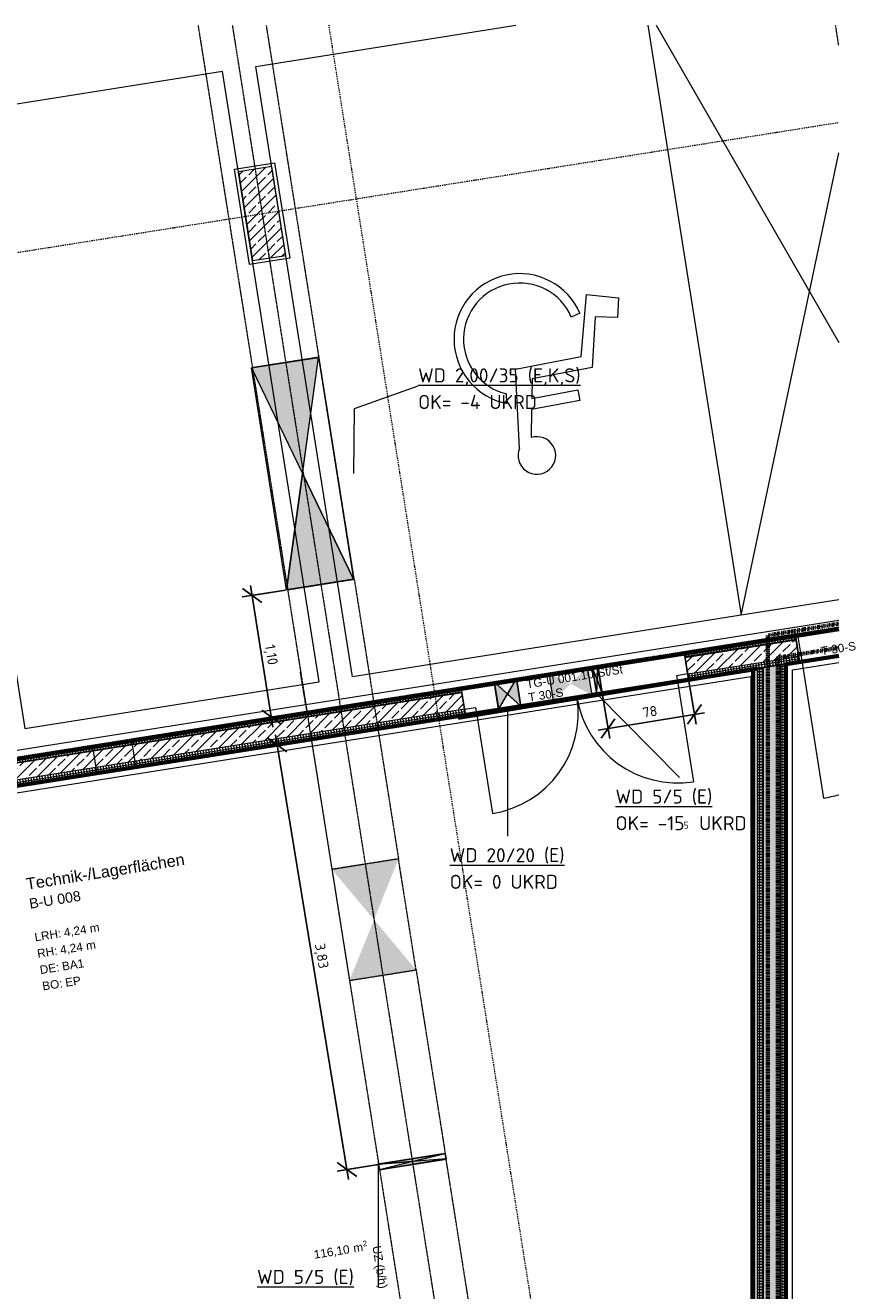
# Model space of a CAD drawing. Header units: millimetres. Extents: x 1523 to 73204, y -91281 to 10268.
# Tile 119 of 120: x 63392 to 70760, y -58510 to -47247. Entities that reach past the tile are written whole.
import ezdxf

# ---------------------------------------------------------------- set-up
doc = ezdxf.new("R2010")
doc.units = ezdxf.units.MM
for name, pattern in [('_Projekt 07 -  _  -  _  -  _  -', [7.5, 3.5, -2, 0, -2]), ('CAx_nichtHalbton', [20001.0584, 10000, -0.5292, 10000, -0.5292]), ('IMPORT-STRICHPUNKT _7_', [20, 10, -5, 0, -5]), ('IMPORT-VERDECKT _8_', [7.5, 5, -2.5]), ('Verdeckt 2x', [3.572, 2.3813, -1.1907])]:
    doc.linetypes.add(name, pattern=pattern)
for name, color, linetype, lineweight, true_color in [('50 A--Möblierung', 7, 'Continuous', 13, 0x656565), ('90 A--Achsraster _1_50_', 7, 'IMPORT-STRICHPUNKT _7_', 13, 0x656565), ('97 A--Etiketten _ Träger', 7, 'Continuous', 13, 0x656565), ('AD', 1, 'Continuous', 13, 0xff0000), ('Neubau_10 A--Stütze', 7, 'Continuous', 13, 0x656565), ('Neubau_10 A--Wand innen _tragend_', 7, 'Continuous', 13, 0x656565), ('Neubau_20 A--Gründungsbelag', 7, 'Continuous', 13, 0x656565), ('Neubau_30 A--Träger _ Dachkonstruktion', 7, 'IMPORT-VERDECKT _8_', 13, 0x656565), ('Neubau_80 A--Raum', 7, 'Continuous', 13, 0x656565), ('Sockelbeschichtung Sprühnebel', 7, 'Continuous', 13, 0x656565), ('Xref_706_5_--_ÜP_-1_000_16_Übersichtsplan UG_IFC 2025_01_13_dwg', 7, 'Continuous', 13, 0x767676), ('XX', 7, 'Continuous', 18, 0x804040)]:
    doc.layers.add(name, color=color, linetype=linetype, lineweight=lineweight, true_color=true_color)
for name, color, linetype, lineweight in [('AD_Detail', 7, 'Continuous', 13), ('Ax-50_BM-Bem', 7, 'Continuous', 9), ('Ax_BM-Bem', 7, 'Continuous', 9), ('GB_HLS-OBJ', 7, 'Continuous', 18), ('M-EQPM-___-IDEN', 7, 'Continuous', 9)]:
    doc.layers.add(name, color=color, linetype=linetype, lineweight=lineweight)
doc.styles.add('Arial', font='arial.ttf', dxfattribs={"height": 75})
doc.styles.add('Arial_1', font='arial.ttf', dxfattribs={"height": 49.5})
doc.styles.add('Arial_B_1', font='txt', dxfattribs={"height": 103.174603})
doc.styles.add('Arial_B_2', font='txt', dxfattribs={"height": 90.277778})
doc.styles.add('ISOCPEUR', font='isocpeur.ttf', dxfattribs={"height": 125})
doc.styles.add('ISOCPEUR_2', font='isocpeur.ttf', dxfattribs={"height": 62.5})
doc.styles.add('ISOCPEUR_3', font='isocpeur.ttf', dxfattribs={"height": 90})
doc.dimstyles.new('KI_1_8_mm_Isocpeur__cm_m__Aufrundung_auf_5_mm_ELT_Gesamtbemaßung', dxfattribs={"dimscale": 304.8, "dimtxt": 89.638306, "dimasz": 0.492126, "dimexe": 0.295276, "dimexo": 0.0625, "dimgap": 0.049213, "dimtad": 1, "dimdec": 1, "dimlfac": 0.1, "dimrnd": 0.5, "dimdsep": 46, "dimtxsty": 'ISOCPEUR_3', "dimblk1": 'OBLIQUE', "dimblk2": 'OBLIQUE', "dimsah": 1, "dimcen": 0.09, "dimdle": 0.295276, "dimadec": 0, "dimazin": 0, "dimtfac": 1, "dimtdec": 4, "dimtix": 1, "dimtmove": 0, "dimatfit": 3, "dimfxl": 0.984252, "dimfxlon": 1, "dimtvp": 1, "dimtfill": 1, "dimtolj": 1, "dimtzin": 0, "dimlwd": 25, "dimlwe": 25, "dimarcsym": 2})
doc.dimstyles.new('KI_1_8_mm_Isocpeur__cm_m__Aufrundung_auf_5_mm_ELT_Gesamtbemaßung_1', dxfattribs={"dimscale": 304.8, "dimtxt": 89.638306, "dimasz": 0.492126, "dimexe": 0.295276, "dimexo": 0.0625, "dimgap": 0.049213, "dimtad": 1, "dimlfac": 0.001, "dimrnd": 0.005, "dimzin": 0, "dimdsep": 46, "dimtxsty": 'ISOCPEUR_3', "dimblk1": 'OBLIQUE', "dimblk2": 'OBLIQUE', "dimsah": 1, "dimcen": 0.09, "dimdle": 0.295276, "dimadec": 0, "dimazin": 0, "dimtfac": 1, "dimtdec": 4, "dimtix": 1, "dimtmove": 0, "dimatfit": 3, "dimfxl": 0.984252, "dimfxlon": 1, "dimtvp": 1, "dimtfill": 1, "dimtolj": 1, "dimtzin": 0, "dimlwd": 25, "dimlwe": 25, "dimarcsym": 2})
pattern_1 = [(131.336, (0, 0), (90.10192, 79.25683), []), (131.336, (-45.05, -39.63), (90.10192, 79.25683), [90, -30])]
pattern_2 = [(95.336, (0, 0), (24.8916616, 2.324905), []), (185.336, (0, 0), (-2.324905, 24.8916616), [])]
pattern_3 = [(356.336, (0, 0), (1.597632, 24.948899), []), (86.336, (0, 0), (-24.948899, 1.597632), [])]

# ---------------------------------------------------------------- blocks, each defined once
blk = doc.blocks.new('SuD_WD_RB Allgemein - SuD_WD_RB Allgemein-38888333-SuD_-1UG gesamt Plot  - Blatt 7')
at = {"layer": 'AD', "lineweight": 18}
blk.add_hatch(color=256, dxfattribs=at).paths.add_polyline_path([(-603, -1000), (0, -1000), (-301, 0)])
at = {"layer": 'AD_Detail', "lineweight": 18, "true_color": 0xff0000}
blk.add_hatch(color=1, dxfattribs=at).paths.add_polyline_path([(-301, 0), (0, 1000), (-603, 1000), (-395, 311)])
at = {"layer": 'AD', "color": 7}
for p, q in [((-603, -1000), (0, 1000)), ((-603, 1000), (0, -1000)), ((-603, -1000), (-603, 1000)), ((-603, 1000), (0, 1000)), ((0, 1000), (0, -1000)), ((0, -1000), (-603, -1000))]:
    blk.add_line(p, q, dxfattribs=at)
at = {"layer": 'AD_Detail'}
for p, q in [((0, 1000), (-603, 1000)), ((-603, 1000), (-301, 0)), ((-301, 0), (0, 1000)), ((-301, 0), (-603, -1000)), ((0, -1000), (-301, 0)), ((-603, -1000), (0, -1000))]:
    blk.add_line(p, q, dxfattribs=at)
blk = doc.blocks.new('SuD_WD_RB Allgemein - SuD_WD_RB Allgemein-38467663-SuD_-1UG gesamt Plot  - Blatt 7')
at = {"layer": 'AD', "lineweight": 18}
blk.add_hatch(color=256, dxfattribs=at).paths.add_polyline_path([(-250, -25), (0, -25), (-125, 0)])
at = {"layer": 'AD_Detail', "lineweight": 18, "true_color": 0xff0000}
blk.add_hatch(color=1, dxfattribs=at).paths.add_polyline_path([(-250, 25), (-125, 0), (0, 25)])
at = {"layer": 'AD', "color": 7}
for p, q in [((-250, -25), (0, 25)), ((-250, 25), (0, -25)), ((-250, -25), (-250, 25)), ((-250, 25), (0, 25)), ((0, 25), (0, -25)), ((0, -25), (-250, -25))]:
    blk.add_line(p, q, dxfattribs=at)
at = {"layer": 'AD_Detail'}
for p, q in [((0, 25), (-250, 25)), ((-250, 25), (-125, 0)), ((-125, 0), (0, 25)), ((-125, 0), (-250, -25)), ((-250, -25), (0, -25)), ((0, -25), (-125, 0))]:
    blk.add_line(p, q, dxfattribs=at)
blk = doc.blocks.new('SuD_WD_RB Allgemein - SuD_WD_RB Allgemein-38448338-SuD_-1UG gesamt Plot  - Blatt 7')
at = {"layer": 'AD', "lineweight": 18}
blk.add_hatch(color=256, dxfattribs=at).paths.add_polyline_path([(0, -25), (-300, 0), (-600, -25), (-8, -25)])
at = {"layer": 'AD_Detail', "lineweight": 18, "true_color": 0xff0000}
blk.add_hatch(color=1, dxfattribs=at).paths.add_polyline_path([(0, 25), (-600, 25), (-300, 0)])
at = {"layer": 'AD', "color": 7}
for p, q in [((-600, -25), (0, 25)), ((-600, 25), (0, -25)), ((-600, -25), (-600, 25)), ((-600, 25), (0, 25)), ((0, 25), (0, -25)), ((0, -25), (-600, -25))]:
    blk.add_line(p, q, dxfattribs=at)
at = {"layer": 'AD_Detail'}
for p, q in [((0, 25), (-600, 25)), ((-600, 25), (-300, 0)), ((-300, 0), (0, 25)), ((-300, 0), (-600, -25)), ((-600, -25), (0, -25)), ((0, -25), (-300, 0))]:
    blk.add_line(p, q, dxfattribs=at)
blk = doc.blocks.new('SuD_WD_RB Allgemein - SuD_WD_RB Allgemein-38595474-SuD_-1UG gesamt Plot  - Blatt 7')
at = {"layer": 'AD', "lineweight": 18}
blk.add_hatch(color=256, dxfattribs=at).paths.add_polyline_path([(-250, -100), (0, -100), (-125, 0)])
at = {"layer": 'AD_Detail', "lineweight": 18, "true_color": 0xff0000}
blk.add_hatch(color=1, dxfattribs=at).paths.add_polyline_path([(-250, 100), (-125, 0), (0, 100)])
at = {"layer": 'AD', "color": 7}
for p, q in [((-250, -100), (0, 100)), ((-250, 100), (0, -100)), ((-250, -100), (-250, 100)), ((-250, 100), (0, 100)), ((0, 100), (0, -100)), ((0, -100), (-250, -100))]:
    blk.add_line(p, q, dxfattribs=at)
at = {"layer": 'AD_Detail'}
for p, q in [((0, 100), (-250, 100)), ((-250, 100), (-125, 0)), ((-125, 0), (0, 100)), ((-125, 0), (-250, -100)), ((-250, -100), (0, -100)), ((0, -100), (-125, 0))]:
    blk.add_line(p, q, dxfattribs=at)
blk = doc.blocks.new('Xref_706_5_--_ÜP_-1_000_11_Übersichtsplan UG_IFC 2024_09_30_dwg_Tür Ol 2-Fl 27_2-41959636-SuD_-1UG gesamt Plot  - Blatt 7')
at = {"layer": 'Neubau_10 A--Wand innen _tragend_', "color": 9, "true_color": 0xcbcbcb}
for p, q in [((-905, 0), (-905, 905)), ((905, 0), (905, 905))]:
    blk.add_line(p, q, dxfattribs=at)
at = {"layer": 'Neubau_10 A--Wand innen _tragend_', "color": 9, "true_color": 0xcbcbcb, "flags": 128}
for points in [[(-1005, -50), (-905, -50), (-905, 0), (-1005, 0), (-1005, -50), (-1005, 0), (-1005, -50), (-1005, -200), (-1005, -250)], [(1005, -50), (905, -50), (905, 0), (1005, 0), (1005, -50), (1005, 0), (1005, -50), (1005, -200), (1005, -250)]]:
    blk.add_lwpolyline(points, dxfattribs=at)
at = {"layer": 'Neubau_10 A--Wand innen _tragend_', "color": 9, "true_color": 0xcbcbcb}
for centre, start, end in [((-905, 0), 360, 90), ((905, 0), 90, 180)]:
    blk.add_arc(centre, 905, start, end, dxfattribs=at)
blk = doc.blocks.new('Xref_706_5_--_ÜP_-1_000_11_Übersichtsplan UG_IFC 2024_09_30_dwg_Tür Ol 1-Fl 27_3-41959623-SuD_-1UG gesamt Plot  - Blatt 7')
at = {"layer": 'Neubau_10 A--Wand innen _tragend_', "color": 9, "true_color": 0xcbcbcb}
blk.add_line((610, 10), (610, 1230), dxfattribs=at)
at = {"layer": 'Neubau_10 A--Wand innen _tragend_', "color": 9, "true_color": 0xcbcbcb, "flags": 128}
for points in [[(630, -260), (610, -260), (610, 10), (630, 10)], [(630, -250), (630, -200), (630, -50), (630, 0), (630, -50), (630, -200)]]:
    blk.add_lwpolyline(points, close=True, dxfattribs=at)
at = {"layer": 'Neubau_10 A--Wand innen _tragend_', "color": 9, "true_color": 0xcbcbcb}
blk.add_arc((610, 10), 1220, 90, 96.531, dxfattribs=at)
blk = doc.blocks.new('Xref_706_5_--_ÜP_-1_000_11_Übersichtsplan UG_IFC 2024_09_30_dwg_Standard-Rastermarker_29-41960583-SuD_-1UG gesamt Plot  - Blatt 7')
at = {"layer": '90 A--Achsraster _1_50_', "color": 9, "true_color": 0xcbcbcb}
blk.add_line((0, 0), (53500, 0), dxfattribs=at)
blk = doc.blocks.new('Xref_706_5_--_ÜP_-1_000_11_Übersichtsplan UG_IFC 2024_09_30_dwg_Standard-Rastermarker_30-41960584-SuD_-1UG gesamt Plot  - Blatt 7')
at = {"layer": '90 A--Achsraster _1_50_', "color": 9, "true_color": 0xcbcbcb}
blk.add_line((0, 0), (53500, 0), dxfattribs=at)
blk = doc.blocks.new('Xref_706_5_--_ÜP_-1_000_11_Übersichtsplan UG_IFC 2024_09_30_dwg_Technik-_Lagerflächen_B-U 008_5-41959599-SuD_-1UG gesamt Plot  - Blatt 7')
at = {"layer": 'Neubau_80 A--Raum', "attachment_point": 1, "rotation": 92.6681, "line_spacing_factor": 0.941778}
for s, insert, char_height, width, style in [('2', (47845, -68443), 49.5, 46.06, 'Arial_1'), (' m', (47864, -68561), 75, 138.65, 'Arial'), ('116,10', (47880, -68886), 75, 383.81, 'Arial')]:
    blk.add_mtext(s, dxfattribs=dict(at, insert=insert, char_height=char_height, width=width, style=style))
blk = doc.blocks.new('Xref_706_5_--_ÜP_-1_000_16_Übersichtsplan UG_IFC 2025_01_13_dwg-35469238-SuD_-1UG gesamt Plot  - Blatt 7')
at = {"layer": 'Neubau_10 A--Stütze', "true_color": 0xcbcbcb}
h = blk.add_hatch(dxfattribs=at)
h.set_pattern_fill('FP_4', color=9, style=0, pattern_type=2)
h.set_pattern_definition(pattern_1)
h.paths.add_polyline_path([(45329, -64250), (45301, -63951), (44504, -64025), (44532, -64324), (45323, -64250)])
at = {"layer": 'Neubau_10 A--Wand innen _tragend_', "true_color": 0xcbcbcb}
h = blk.add_hatch(dxfattribs=at)
h.set_pattern_fill('FP_8', color=9, style=0, pattern_type=2)
h.set_pattern_definition(pattern_2)
h.paths.add_polyline_path([(49099, -60636), (49006, -59640), (48956, -59645), (49049, -60640)])
h = blk.add_hatch(dxfattribs=at)
h.set_pattern_fill('FP_4', color=9, style=0, pattern_type=2)
h.set_pattern_definition(pattern_1)
h.paths.add_polyline_path([(49248, -60622), (49155, -59626), (49006, -59640), (49099, -60636), (49192, -60627)])
h = blk.add_hatch(dxfattribs=at)
h.set_pattern_fill('FP_8', color=9, style=0, pattern_type=2)
h.set_pattern_definition(pattern_2)
h.paths.add_polyline_path([(49298, -60617), (49205, -59622), (49155, -59626), (49248, -60622)])
h = blk.add_hatch(dxfattribs=at)
h.set_pattern_fill('FP_7', color=9, style=0, pattern_type=2)
h.set_pattern_definition(pattern_3)
h.paths.add_polyline_path([(62588, -60652), (62592, -60602), (49216, -59746), (49221, -59796), (62588, -60652)])
h = blk.add_hatch(dxfattribs=at)
h.set_pattern_fill('FP_4', color=9, style=0, pattern_type=2)
h.set_pattern_definition(pattern_1)
h.paths.add_polyline_path([(62588, -60652), (49221, -59796), (49235, -59948), (62579, -60802)])
h = blk.add_hatch(dxfattribs=at)
h.set_pattern_fill('FP_7', color=9, style=0, pattern_type=2)
h.set_pattern_definition(pattern_3)
h.paths.add_polyline_path([(62579, -60802), (49235, -59948), (49240, -59998), (62576, -60852)])
at = {"layer": 'Neubau_10 A--Wand innen _tragend_', "true_color": 0xededed}
for points in [[(49370, -61391), (49121, -61415), (49128, -61415)], [(49379, -61482), (49130, -61506), (49270, -61668)], [(49411, -61831), (49270, -61668), (49162, -61854)], [(49323, -62233), (49323, -62233), (49208, -62344)]]:
    blk.add_hatch(color=7, dxfattribs=at).paths.add_polyline_path(points)
h = blk.add_hatch(color=7, dxfattribs=at)
h.paths.add_polyline_path([(49375, -61443), (49368, -61442), (49126, -61466)])
h.paths.add_polyline_path([(49248, -61429), (49248, -61429), (49126, -61466)])
at = {"layer": 'Neubau_10 A--Wand innen _tragend_', "true_color": 0xcbcbcb}
h = blk.add_hatch(dxfattribs=at)
h.set_pattern_fill('FP_4', color=9, style=0, pattern_type=2)
h.set_pattern_definition(pattern_1)
h.paths.add_polyline_path([(50062, -69333), (49435, -62623), (49286, -62637), (49912, -69347)])
h = blk.add_hatch(dxfattribs=at)
h.set_pattern_fill('FP_8', color=9, style=0, pattern_type=2)
h.set_pattern_definition(pattern_2)
h.paths.add_polyline_path([(50111, -69329), (49485, -62618), (49435, -62623), (50062, -69333), (50098, -69330)])
h = blk.add_hatch(dxfattribs=at)
h.set_pattern_fill('FP_8', color=9, style=0, pattern_type=2)
h.set_pattern_definition(pattern_2)
h.paths.add_polyline_path([(49912, -69347), (49286, -62637), (49236, -62642), (49863, -69352), (49903, -69348)])
at = {"layer": 'Neubau_30 A--Träger _ Dachkonstruktion', "linetype": 'Continuous', "true_color": 0xededed}
h = blk.add_hatch(color=7, dxfattribs=at)
h.paths.add_polyline_path([(53426, -63644), (53425, -63625), (53399, -63361), (53426, -63644)])
h.paths.add_polyline_path([(53423, -63343), (53423, -63343), (53370, -63047), (53372, -63066), (53406, -63253)])
h = blk.add_hatch(color=7, dxfattribs=at)
h.paths.add_polyline_path([(53475, -63639), (53474, -63620), (53440, -63442), (53475, -63639)])
h.paths.add_polyline_path([(53448, -63341), (53420, -63042), (53420, -63062), (53447, -63336)])
for points in [[(51252, -63546), (50726, -63294), (50782, -63891), (51024, -63713)], [(51778, -63798), (51722, -63201), (51252, -63546), (51690, -63756)], [(48216, -63534), (48216, -63528), (47248, -63920), (47260, -63922), (47550, -63804)], [(47248, -63920), (46225, -63714), (46280, -64311), (46281, -64311), (46226, -63719), (47238, -63924)]]:
    blk.add_hatch(color=7, dxfattribs=at).paths.add_polyline_path(points)
at = {"layer": '50 A--Möblierung', "color": 9, "true_color": 0xcbcbcb}
for p, q in [((43468, -60532), (46389, -59093)), ((45983, -61373), (46011, -61452)), ((46809, -61858), (47056, -61878)), ((46743, -62072), (46657, -62070))]:
    blk.add_line(p, q, dxfattribs=at)
at = {"layer": '50 A--Möblierung', "color": 9, "true_color": 0xcbcbcb, "flags": 128}
for points in [[(43463, -60607), (48756, -60113), (44704, -58985)], [(48675, -59239), (48756, -60113), (49082, -63598), (43606, -64109), (43388, -61779)], [(47147, -61985), (46442, -61976), (46368, -61387), (45818, -61305), (45868, -61021), (46041, -61043), (46022, -61241), (46471, -61296), (46538, -61836), (46712, -61850), (46661, -61436), (46756, -61424), (46809, -61858)]]:
    blk.add_lwpolyline(points, dxfattribs=at)
blk.add_lwpolyline([(49356, -66535), (49109, -63897), (43633, -64408), (43879, -67047)], close=True, dxfattribs=at)
at = {"layer": '50 A--Möblierung', "color": 9, "true_color": 0xcbcbcb}
for centre, radius, start, end in [((46179, -61923), 584, 109.6344, 345.2566), ((46179, -61923), 500, 109.6344, 342.8696), ((47221, -61836), 167, 243.4143, 194.2096)]:
    blk.add_arc(centre, radius, start, end, dxfattribs=at)
at = {"layer": '90 A--Achsraster _1_50_', "color": 9, "true_color": 0xcbcbcb}
blk.add_line((65943, -61320), (43282, -63437), dxfattribs=at)
at = {"layer": 'Neubau_10 A--Stütze', "color": 9, "true_color": 0xcbcbcb, "flags": 128}
blk.add_lwpolyline([(45329, -64250), (45301, -63951), (44504, -64025), (44532, -64324)], close=True, dxfattribs=at)
at = {"layer": 'Neubau_10 A--Wand innen _tragend_', "color": 9, "true_color": 0xcbcbcb}
for p, q in [((49099, -60636), (49006, -59640)), ((49248, -60622), (49155, -59626)), ((49221, -59796), (62588, -60652)), ((49235, -59948), (62579, -60802)), ((49370, -61391), (49121, -61415)), ((49126, -61466), (49375, -61443)), ((49379, -61482), (49130, -61506)), ((49162, -61854), (49411, -61831)), ((49438, -62121), (49189, -62145)), ((49208, -62344), (49457, -62320))]:
    blk.add_line(p, q, dxfattribs=at)
at = {"layer": 'Neubau_10 A--Wand innen _tragend_', "color": 9, "true_color": 0xcbcbcb, "flags": 128}
blk.add_lwpolyline([(49049, -60640), (49298, -60617), (49205, -59622), (48956, -59645)], close=True, dxfattribs=at)
for points in [[(55596, -60154), (49216, -59746), (49240, -59998), (56050, -60434)], [(49544, -65947), (49512, -65598), (49562, -65593), (49711, -65579), (49761, -65575), (49485, -62618), (49236, -62642), (49512, -65598)], [(49435, -62623), (50391, -72859), (50947, -78810), (50948, -78824), (50595, -78857), (50593, -78843), (50455, -77365), (50427, -77066), (50442, -77065), (50582, -77051), (50632, -77047), (50781, -77033), (50831, -77028), (50795, -76650)], [(49286, -62637), (50242, -72872), (50192, -72877), (50748, -78828)], [(49735, -67989), (49544, -65947), (49594, -65942), (49744, -65928), (49793, -65923), (49761, -65575)], [(49793, -65923), (49984, -67965), (49934, -67970), (49785, -67984), (49735, -67989), (49763, -68287)]]:
    blk.add_lwpolyline(points, dxfattribs=at)
at = {"layer": 'Neubau_20 A--Gründungsbelag', "color": 9, "true_color": 0xcbcbcb, "flags": 128}
for points in [[(40867, -101160), (44464, -101453), (45771, -81049), (50986, -81383), (50935, -80829), (51184, -80806), (50997, -78805), (50748, -78828), (49236, -62642), (49485, -62618), (49298, -60617), (49049, -60640), (48956, -59645), (49205, -59622), (49172, -59271)], [(49172, -59271), (49216, -59746), (62731, -60611), (62761, -60141)]]:
    blk.add_lwpolyline(points, dxfattribs=at)
blk.add_lwpolyline([(50115, -69368), (62121, -70137), (62715, -60861), (49240, -59998)], close=True, dxfattribs=at)
at = {"layer": 'Neubau_30 A--Träger _ Dachkonstruktion', "color": 9, "true_color": 0xcbcbcb}
for p, q in [((43749, -58924), (43570, -58940)), ((43227, -64295), (62967, -62452)), ((46225, -63714), (43246, -63992))]:
    blk.add_line(p, q, dxfattribs=at)
at = {"layer": 'Neubau_30 A--Träger _ Dachkonstruktion', "color": 9, "true_color": 0xcbcbcb, "flags": 128}
for points in [[(53475, -63639), (62995, -62750), (62939, -62153), (53420, -63042), (53370, -63047), (53426, -63644)], [(48272, -64125), (50782, -63891), (51778, -63798), (51722, -63201), (53370, -63047)], [(51778, -63798), (53426, -63644), (53475, -63639), (53420, -63042)], [(43208, -64599), (46280, -64311), (48272, -64125), (48216, -63528), (50726, -63294)], [(51722, -63201), (50726, -63294), (50782, -63891)], [(48216, -63528), (46225, -63714), (46280, -64311)]]:
    blk.add_lwpolyline(points, dxfattribs=at)
at = {"layer": 'Sockelbeschichtung Sprühnebel', "color": 9, "true_color": 0xcbcbcb, "flags": 128}
for points in [[(48859, -59251), (49704, -68302), (49559, -68315), (50764, -81309), (45715, -80986), (44314, -101381), (44793, -101480), (46060, -81379), (50741, -81678), (51336, -81716), (61399, -82361), (61422, -81991), (51294, -81343)], [(51294, -81343), (50078, -68327), (49306, -60062), (62632, -60916), (62655, -60546), (49271, -59689), (49232, -59275)]]:
    blk.add_lwpolyline(points, dxfattribs=at)
blk.add_lwpolyline([(44505, -64357), (44472, -63998), (45328, -63918), (45361, -64277)], close=True, dxfattribs=at)
for name, p, rotation in [('Xref_706_5_--_ÜP_-1_000_11_Übersichtsplan UG_IFC 2024_09_30_dwg_Standard-Rastermarker_29-41960583-SuD_-1UG gesamt Plot  - Blatt 7', (49410, -112236), 95.33628353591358), ('Xref_706_5_--_ÜP_-1_000_11_Übersichtsplan UG_IFC 2024_09_30_dwg_Standard-Rastermarker_30-41960584-SuD_-1UG gesamt Plot  - Blatt 7', (53895, -112523), 95.33628353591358), ('Xref_706_5_--_ÜP_-1_000_11_Übersichtsplan UG_IFC 2024_09_30_dwg_Tür Ol 1-Fl 27_3-41959623-SuD_-1UG gesamt Plot  - Blatt 7', (49146, -58994), 275.3362835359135), ('Xref_706_5_--_ÜP_-1_000_11_Übersichtsplan UG_IFC 2024_09_30_dwg_Tür Ol 2-Fl 27_2-41959636-SuD_-1UG gesamt Plot  - Blatt 7', (49391, -61618), 275.3362835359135), ('Xref_706_5_--_ÜP_-1_000_11_Übersichtsplan UG_IFC 2024_09_30_dwg_Technik-_Lagerflächen_B-U 008_5-41959599-SuD_-1UG gesamt Plot  - Blatt 7', (3121, 2309), 2.668141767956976)]:
    blk.add_blockref(name, p, dxfattribs=dict(rotation=rotation))
at = {"layer": '97 A--Etiketten _ Träger', "insert": (54147, -63671), "char_height": 75, "width": 458.19, "attachment_point": 1, "rotation": 5.3363, "line_spacing_factor": 0.941778, "style": 'Arial'}
blk.add_mtext('UZ (b/h)', dxfattribs=at)
at = {"layer": 'Neubau_10 A--Wand innen _tragend_', "char_height": 75, "attachment_point": 1, "rotation": 95.3363, "line_spacing_factor": 0.941778, "style": 'Arial'}
for s, insert, width in [('T 30-S', (49084, -59430), 375.55), ('TG-U 001.10-St/St', (49211, -62064), 1036.66), ('T 30-S', (49329, -62053), 375.55)]:
    blk.add_mtext(s, dxfattribs=dict(at, insert=insert, width=width))
at = {"layer": 'Neubau_80 A--Raum', "attachment_point": 1, "rotation": 95.3363, "line_spacing_factor": 0.941778}
for s, insert, char_height, width, style in [('Technik-/Lagerflächen', (50687, -66619), 103.17, 1781.3, 'Arial_B_1'), ('4,24 m', (51154, -66310), 75, 382.89, 'Arial'), ('4,24 m', (51306, -66353), 75, 382.89, 'Arial'), ('B-U 008', (50870, -66601), 90.3, 546.33, 'Arial_B_2'), ('BA1', (51453, -66345), 75, 236.9, 'Arial'), ('EP', (51599, -66326), 75, 167.11, 'Arial'), ('LRH:', (51178, -66572), 75, 284.65, 'Arial'), ('RH:', (51325, -66558), 75, 214.86, 'Arial'), ('DE:', (51472, -66544), 75, 208.43, 'Arial'), ('BO:', (51618, -66531), 75, 215.78, 'Arial')]:
    blk.add_mtext(s, dxfattribs=dict(at, insert=insert, char_height=char_height, width=width, style=style))
blk = doc.blocks.new('DIMBLOCK46-SuD_-1UG gesamt Plot  - Blatt 7')
at = {"layer": 'Ax-50_BM-Bem', "lineweight": 25}
for p, q in [((65409, -52321), (65323, -52259)), ((65395, -52232), (65595, -53494)), ((65706, -52274), (65320, -52335)), ((65409, -52321), (65706, -52274)), ((65409, -52321), (65495, -52384)), ((65877, -53358), (65492, -53419)), ((65581, -53405), (65495, -53343)), ((65581, -53405), (65877, -53358)), ((65581, -53405), (65667, -53468))]:
    blk.add_line(p, q, dxfattribs=at)
at = {"layer": 'Ax-50_BM-Bem', "color": 0, "lineweight": 25, "insert": (65612, -52752), "char_height": 90, "width": 220.51, "attachment_point": 1, "rotation": 279, "line_spacing_factor": 1.149209, "style": 'ISOCPEUR_3', "bg_fill": 3, "box_fill_scale": 1.25, "bg_fill_color": 256, "bg_fill_true_color": 13158600, "bg_fill_transparency": 0}
blk.add_mtext('1,10', dxfattribs=at)
blk = doc.blocks.new('_Oblique')
at = {"color": 0, "linetype": 'ByBlock', "lineweight": -2}
blk.add_line((-0.5, -0.5), (0.5, 0.5), dxfattribs=at)
blk = doc.blocks.new('DIMBLOCK47-SuD_-1UG gesamt Plot  - Blatt 7')
at = {"layer": 'Ax-50_BM-Bem', "lineweight": 25}
for p, q in [((69295, -53084), (69358, -53469)), ((69343, -53380), (69295, -53084)), ((68527, -53211), (68590, -53595)), ((68575, -53507), (68527, -53211)), ((68487, -53521), (69432, -53366)), ((69343, -53380), (69281, -53467)), ((69343, -53380), (69405, -53294)), ((68575, -53507), (68637, -53421)), ((68575, -53507), (68513, -53593))]:
    blk.add_line(p, q, dxfattribs=at)
at = {"layer": 'Ax-50_BM-Bem', "color": 0, "lineweight": 25, "insert": (68876, -53323), "char_height": 90, "width": 150.59, "attachment_point": 1, "rotation": 9.3319, "line_spacing_factor": 1.149209, "style": 'ISOCPEUR_3', "bg_fill": 3, "box_fill_scale": 1.25, "bg_fill_color": 256, "bg_fill_true_color": 13158600, "bg_fill_transparency": 0}
blk.add_mtext('78', dxfattribs=at)
blk = doc.blocks.new('DIMBLOCK48-SuD_-1UG gesamt Plot  - Blatt 7')
at = {"layer": 'Ax-50_BM-Bem', "lineweight": 25}
for p, q in [((65928, -53603), (65544, -53667)), ((65632, -53652), (65546, -53590)), ((66268, -57520), (65618, -53563)), ((65632, -53652), (65928, -53603)), ((65632, -53652), (65719, -53714)), ((66550, -57383), (66165, -57446)), ((66253, -57431), (66167, -57369)), ((66253, -57431), (66550, -57383)), ((66253, -57431), (66340, -57493))]:
    blk.add_line(p, q, dxfattribs=at)
at = {"layer": 'Ax-50_BM-Bem', "color": 0, "lineweight": 25, "insert": (66056, -55412), "char_height": 90, "width": 263.53, "attachment_point": 1, "rotation": 279.3319, "line_spacing_factor": 1.149209, "style": 'ISOCPEUR_3', "bg_fill": 3, "box_fill_scale": 1.25, "bg_fill_color": 256, "bg_fill_true_color": 13158600, "bg_fill_transparency": 0}
blk.add_mtext('3,83', dxfattribs=at)

msp = doc.modelspace()

# ---------------------------------------------------------------- linework, layer by layer
at = {"layer": 'M-EQPM-___-IDEN'}
for p, q in [((66321.113, -50658.149), (66886.122, -50454.817)), ((66315.288, -51237.789), (66321.113, -50658.149)), ((68478.721, -53201.76), (69211.792, -53942.552)), ((67681.206, -53339.632), (67681.206, -54464.709)), ((66531.321, -57361.089), (66531.321, -58479.137))]:
    msp.add_line(p, q, dxfattribs=at)
at = {"layer": 'XX', "color": 3, "linetype": '_Projekt 07 -  _  -  _  -  _  -', "lineweight": 70, "true_color": 0x00ff00}
for p, q in [((70627.248, -52573.696), (69996.719, -52677.309)), ((69996.719, -52677.309), (69996.719, -66776.236))]:
    msp.add_line(p, q, dxfattribs=at)
at = {"layer": 'XX', "color": 9, "linetype": 'Verdeckt 2x', "true_color": 0xc0c0c0}
for p, q in [((70627.248, -52606.083), (60112.729, -54271.419)), ((69251.831, -52823.927), (69292.369, -53070.619)), ((70627.248, -52859.195), (60153.267, -54518.11)), ((65896.674, -53355.332), (65838.299, -53000.096)), ((67266.577, -53138.361), (67307.115, -53385.052)), ((65935.782, -53602.25), (66279.938, -55775.168))]:
    msp.add_line(p, q, dxfattribs=at)
at = {"layer": 'XX', "color": 7, "linetype": 'CAx_nichtHalbton', "lineweight": 70, "true_color": 0xffffff}
for p, q in [((70627.248, -52621.944), (60644.16, -54203.109)), ((70627.248, -52859.199), (70155.802, -52933.869)), ((70155.802, -52932.383), (70155.802, -59326.236)), ((69865.802, -52980.038), (60759.315, -54422.364)), ((69905.802, -52973.465), (67241.534, -53411.277)), ((69865.802, -66481.847), (69865.802, -52980.038))]:
    msp.add_line(p, q, dxfattribs=at)
at = {"layer": 'XX', "color": 11, "linetype": '_Projekt 07 -  _  -  _  -  _  -', "lineweight": 70, "true_color": 0xfd5371}
for p, q in [((70085.802, -52876.236), (70627.248, -52788.789)), ((70085.802, -79249.217), (70085.802, -52876.236))]:
    msp.add_line(p, q, dxfattribs=at)

# ---------------------------------------------------------------- block references
at = {"layer": 'GB_HLS-OBJ'}
for name, p, rotation in [('SuD_WD_RB Allgemein - SuD_WD_RB Allgemein-38888333-SuD_-1UG gesamt Plot  - Blatt 7', (66155.76, -51190.65), 9.000000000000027), ('SuD_WD_RB Allgemein - SuD_WD_RB Allgemein-38467663-SuD_-1UG gesamt Plot  - Blatt 7', (68458.452, -52949.576), 99.33185823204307), ('SuD_WD_RB Allgemein - SuD_WD_RB Allgemein-38595474-SuD_-1UG gesamt Plot  - Blatt 7', (67661.652, -53075.787), 99.00000000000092), ('SuD_WD_RB Allgemein - SuD_WD_RB Allgemein-38448338-SuD_-1UG gesamt Plot  - Blatt 7', (66538.838, -57409.735), 189.3318582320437)]:
    msp.add_blockref(name, p, dxfattribs=dict(at, rotation=rotation))
at = {"layer": 'Xref_706_5_--_ÜP_-1_000_16_Übersichtsplan UG_IFC 2025_01_13_dwg', "color": 9, "true_color": 0xcbcbcb, "rotation": 273.6637164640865}
msp.add_blockref('Xref_706_5_--_ÜP_-1_000_16_Übersichtsplan UG_IFC 2025_01_13_dwg-35469238-SuD_-1UG gesamt Plot  - Blatt 7', (126634.737, 0), dxfattribs=at)

# ---------------------------------------------------------------- texts
at = {"layer": 'M-EQPM-___-IDEN', "color": 1, "true_color": 0xff0000, "attachment_point": 1}
for s, insert, char_height, width, style in [('\\LWD 2,00/35 (E,K,S)', (66886.122, -50300.455), 125, 1747.67875, 'ISOCPEUR'), ('OK= -4 UKRD', (66886.122, -50537.718), 125, 1242.61562, 'ISOCPEUR'), ('\\LWD 5/5 (E)', (68641.292, -54049.269), 125, 1026.16, 'ISOCPEUR'), ('OK= -15', (68641.292, -54286.532), 125, 733.54406, 'ISOCPEUR'), (' UKRD', (69306.057, -54286.532), 125, 573.20656, 'ISOCPEUR'), ('5', (69246.526, -54336.537), 62.5, 72.15187, 'ISOCPEUR_2'), ('\\LWD 20/20 (E)', (67166.956, -54571.426), 125, 1242.61562, 'ISOCPEUR'), ('OK= 0 UKRD', (67166.956, -54808.689), 125, 1122.3625, 'ISOCPEUR'), ('\\LWD 5/5 (E)', (65453.321, -58324.775), 125, 1026.16, 'ISOCPEUR')]:
    msp.add_mtext(s, dxfattribs=dict(at, insert=insert, char_height=char_height, width=width, style=style))

# ---------------------------------------------------------------- next in the draw order: dimensions: what is measured, and where the dimension line sits
at = {"layer": 'Ax_BM-Bem', "lineweight": 25}
for base, p1, p2, angle, dimstyle, override, picture, middle in [((65580.948, -53405.338), (65705.567, -52274.419), (65877.254, -53358.408), 279, 'KI_1_8_mm_Isocpeur__cm_m__Aufrundung_auf_5_mm_ELT_Gesamtbemaßung_1', {"dimpost": '<>', "dimfxl": 1097.501106}, 'DIMBLOCK46-SuD_-1UG gesamt Plot  - Blatt 7', (65554.366, -52853.958)), ((69343.288, -53380.484), (68526.689, -53210.65), (69294.642, -53084.454), 9.3318582, 'KI_1_8_mm_Isocpeur__cm_m__Aufrundung_auf_5_mm_ELT_Gesamtbemaßung', {"dimpost": '<>', "dimfxl": 778.253039}, 'DIMBLOCK47-SuD_-1UG gesamt Plot  - Blatt 7', (68949.582, -53384.376)), ((65632.465, -53652.093), (66549.52, -57382.644), (65928.495, -53603.447), 279.3318582, 'KI_1_8_mm_Isocpeur__cm_m__Aufrundung_auf_5_mm_ELT_Gesamtbemaßung_1', {"dimpost": '<>', "dimfxl": 3829.882474}, 'DIMBLOCK48-SuD_-1UG gesamt Plot  - Blatt 7', (66002.183, -55531.962))]:
    dim = msp.add_linear_dim(base=base, p1=p1, p2=p2, angle=angle, dimstyle=dimstyle, override=override, dxfattribs=at)
    dim.commit()
    dim.dimension.update_dxf_attribs({"geometry": picture, "text_midpoint": middle})

doc.saveas('drawing.dxf')
